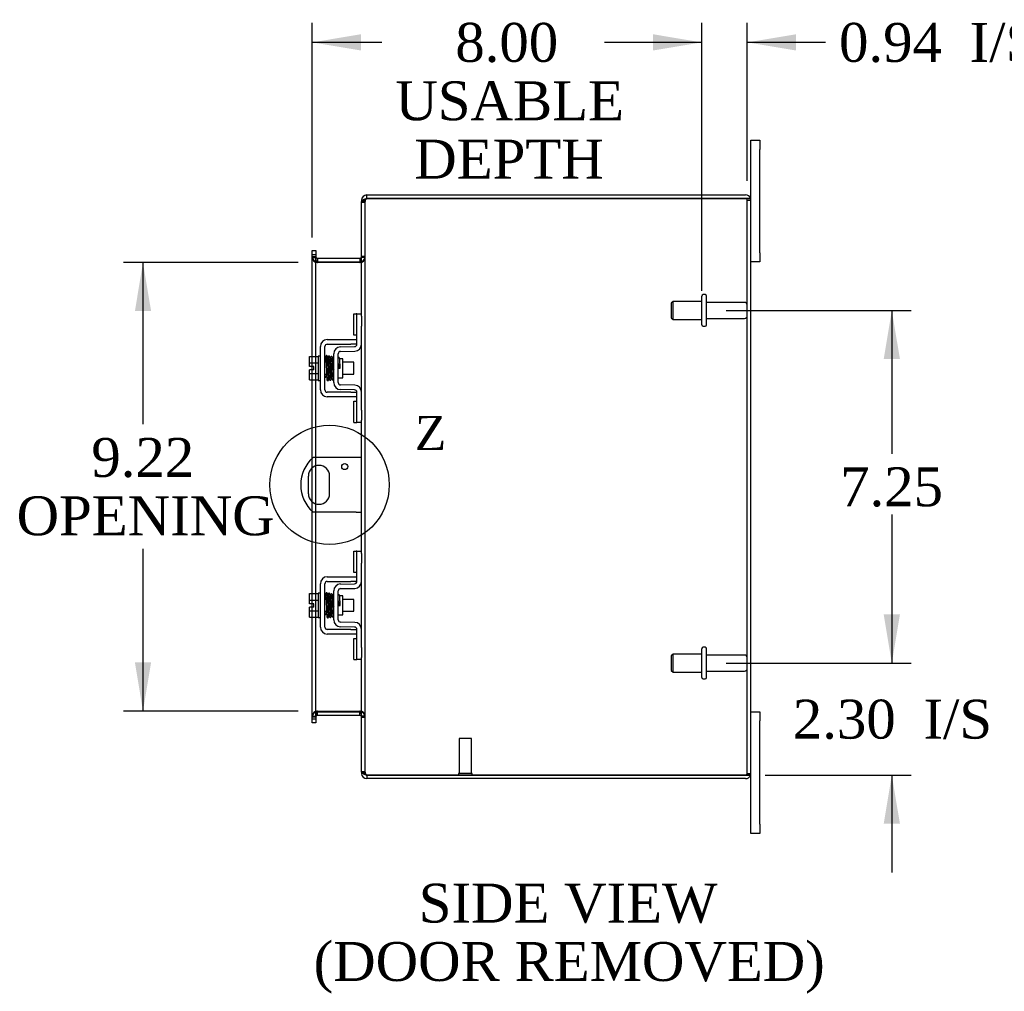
# Model space of a CAD drawing. Header units: inches. Extents: x 4 to 119, y 5 to 79.
# Tile 4 of 7: x 63 to 84, y 28 to 48. Entities that reach past the tile are written whole.
import ezdxf
from ezdxf.enums import TextEntityAlignment as Align
from ezdxf.lldxf.tags import DXFTag

# ---------------------------------------------------------------- set-up
doc = ezdxf.new("R2010")
doc.units = ezdxf.units.IN
doc.header["$MEASUREMENT"] = 0
doc.layers.get('0').update_dxf_attribs({"linetype": 'CONTINUOUS'})
for name, color, linetype in [('COM40153-1', 7, 'CONTINUOUS'), ('COM42667', 7, 'CONTINUOUS'), ('COM42780', 7, 'CONTINUOUS'), ('COM48426', 7, 'CONTINUOUS'), ('DEFAULT', 7, 'CONTINUOUS'), ('FET07710', 7, 'CONTINUOUS'), ('SCC19011', 7, 'CONTINUOUS'), ('SPR20265', 7, 'CONTINUOUS'), ('STD21878', 7, 'CONTINUOUS'), ('STD26094', 7, 'CONTINUOUS'), ('WAF25035', 7, 'CONTINUOUS')]:
    doc.layers.add(name, color=color, linetype=linetype)
doc.styles.add('SEACAD_TIMES_NEW_ROMAN', font='times.ttf')
tags = doc.linetypes.add('CENTER2', pattern=[1.125, 0.75, -0.125, 0.125, -0.125]).pattern_tags.tags
tags[10:11] = [DXFTag(74, 4), DXFTag(75, 0), DXFTag(340, '0'), DXFTag(46, 0.0), DXFTag(50, 0.0), DXFTag(44, 0.0), DXFTag(45, 0.0)]
tags[8:9] = [DXFTag(74, 4), DXFTag(75, 0), DXFTag(340, '0'), DXFTag(46, 0.0), DXFTag(50, 0.0), DXFTag(44, 0.0), DXFTag(45, 0.0)]
tags[6:7] = [DXFTag(74, 4), DXFTag(75, 0), DXFTag(340, '0'), DXFTag(46, 0.0), DXFTag(50, 0.0), DXFTag(44, 0.0), DXFTag(45, 0.0)]
tags[4:5] = [DXFTag(74, 4), DXFTag(75, 0), DXFTag(340, '0'), DXFTag(46, 0.0), DXFTag(50, 0.0), DXFTag(44, 0.0), DXFTag(45, 0.0)]
tags = doc.linetypes.add('HIDDEN2', pattern=[0.1875, 0.125, -0.0625]).pattern_tags.tags
tags[6:7] = [DXFTag(74, 4), DXFTag(75, 0), DXFTag(340, '0'), DXFTag(46, 0.0), DXFTag(50, 0.0), DXFTag(44, 0.0), DXFTag(45, 0.0)]
tags[4:5] = [DXFTag(74, 4), DXFTag(75, 0), DXFTag(340, '0'), DXFTag(46, 0.0), DXFTag(50, 0.0), DXFTag(44, 0.0), DXFTag(45, 0.0)]

# ---------------------------------------------------------------- blocks, each defined once
blk = doc.blocks.new('GDIMGGROUP')
at = {"layer": 'DEFAULT', "linetype": 'Continuous'}
for points in [[(81.407, 40.534), (81.24, 41.534), (81.073, 40.534)], [(81.407, 35.284), (81.073, 35.284), (81.24, 34.284)]]:
    blk.add_hatch(color=136, dxfattribs=at).paths.add_polyline_path(points)
at = {"layer": 'DEFAULT', "color": 136, "linetype": 'Continuous'}
for p, q in [((77.834, 41.534), (81.64, 41.534)), ((81.24, 41.534), (81.24, 38.589)), ((81.24, 37.342), (81.24, 34.284)), ((77.834, 34.284), (81.64, 34.284))]:
    blk.add_line(p, q, dxfattribs=at)
at = {"layer": 'DEFAULT', "color": 136, "linetype": 'Continuous', "style": 'SEACAD_TIMES_NEW_ROMAN'}
blk.add_text('7.25', height=0.8, dxfattribs=at).set_placement((80.178, 38.309), align=Align.TOP_LEFT)
blk = doc.blocks.new('GDIMGGROUP1')
at = {"layer": 'DEFAULT', "linetype": 'Continuous'}
for points in [[(81.407, 35.284), (81.073, 35.284), (81.24, 34.284)], [(81.407, 30.981), (81.24, 31.981), (81.073, 30.981)]]:
    blk.add_hatch(color=136, dxfattribs=at).paths.add_polyline_path(points)
at = {"layer": 'DEFAULT', "color": 136, "linetype": 'Continuous'}
for p, q in [((81.24, 36.284), (81.24, 34.284)), ((77.834, 34.284), (81.64, 34.284)), ((78.635, 31.981), (81.64, 31.981)), ((81.24, 31.981), (81.24, 29.981))]:
    blk.add_line(p, q, dxfattribs=at)
at = {"layer": 'DEFAULT', "color": 136, "linetype": 'Continuous', "style": 'SEACAD_TIMES_NEW_ROMAN'}
for s, p in [('I/S', (81.89, 33.532)), ('2.30', (79.206, 33.532))]:
    blk.add_text(s, height=0.8, dxfattribs=at).set_placement(p, align=Align.TOP_LEFT)
blk = doc.blocks.new('GDIMGGROUP13')
at = {"layer": 'DEFAULT', "linetype": 'Continuous'}
for points in [[(65.686, 41.52), (66.019, 41.52), (65.852, 42.52)], [(65.686, 34.297), (65.852, 33.297), (66.019, 34.297)]]:
    blk.add_hatch(color=136, dxfattribs=at).paths.add_polyline_path(points)
at = {"layer": 'DEFAULT', "color": 136, "linetype": 'Continuous'}
for p, q in [((69.038, 42.52), (65.452, 42.52)), ((65.852, 42.52), (65.852, 39.193)), ((65.852, 36.633), (65.852, 33.297)), ((69.038, 33.297), (65.452, 33.297))]:
    blk.add_line(p, q, dxfattribs=at)
at = {"layer": 'DEFAULT', "color": 136, "linetype": 'Continuous', "style": 'SEACAD_TIMES_NEW_ROMAN'}
for s, p in [('9.22', (64.791, 38.913)), ('OPENING', (63.255, 37.713))]:
    blk.add_text(s, height=0.8, dxfattribs=at).set_placement(p, align=Align.TOP_LEFT)
blk = doc.blocks.new('GDIMGGROUP19')
at = {"layer": 'DEFAULT', "linetype": 'Continuous'}
for points in [[(70.33, 47.212), (69.33, 47.045), (70.33, 46.878)], [(76.334, 47.212), (76.334, 46.878), (77.334, 47.045)]]:
    blk.add_hatch(color=136, dxfattribs=at).paths.add_polyline_path(points)
at = {"layer": 'DEFAULT', "color": 136, "linetype": 'Continuous'}
for p, q in [((69.33, 43.035), (69.33, 47.445)), ((77.334, 41.934), (77.334, 47.445)), ((70.758, 47.045), (69.33, 47.045)), ((77.334, 47.045), (75.906, 47.045))]:
    blk.add_line(p, q, dxfattribs=at)
at = {"layer": 'DEFAULT', "color": 136, "linetype": 'Continuous', "style": 'SEACAD_TIMES_NEW_ROMAN'}
for s, p in [('8.00', (72.27, 47.445)), ('USABLE', (71.038, 46.245)), ('DEPTH', (71.427, 45.045))]:
    blk.add_text(s, height=0.8, dxfattribs=at).set_placement(p, align=Align.TOP_LEFT)
blk = doc.blocks.new('SE1')
at = {"color": 136, "linetype": 'Continuous', "style": 'SEACAD_TIMES_NEW_ROMAN'}
blk.add_text('Z', height=0.7, dxfattribs=at).set_placement((71.438, 39.365), align=Align.TOP_LEFT)
blk = doc.blocks.new('SE')
at = {"layer": 'DEFAULT', "color": 7, "linetype": 'CENTER2'}
blk.add_circle((69.686, 37.949), 1.226, dxfattribs=at)
at = {"layer": 'DEFAULT'}
blk.add_blockref('SE1', (0, 0), dxfattribs=at)
blk = doc.blocks.new('GDIMGGROUP28')
at = {"layer": 'DEFAULT', "linetype": 'Continuous'}
for points in [[(76.334, 47.212), (76.334, 46.878), (77.334, 47.045)], [(79.271, 47.212), (78.271, 47.045), (79.271, 46.878)]]:
    blk.add_hatch(color=136, dxfattribs=at).paths.add_polyline_path(points)
at = {"layer": 'DEFAULT', "color": 136, "linetype": 'Continuous'}
for p, q in [((77.334, 42.229), (77.334, 47.445)), ((78.271, 44.201), (78.271, 47.445)), ((77.334, 47.045), (75.334, 47.045)), ((79.876, 47.045), (78.271, 47.045))]:
    blk.add_line(p, q, dxfattribs=at)
at = {"layer": 'DEFAULT', "color": 136, "linetype": 'Continuous', "style": 'SEACAD_TIMES_NEW_ROMAN'}
for s, p in [('0.94', (80.156, 47.445)), ('I/S', (82.839, 47.445))]:
    blk.add_text(s, height=0.8, dxfattribs=at).set_placement(p, align=Align.TOP_LEFT)

msp = doc.modelspace()

# ---------------------------------------------------------------- linework, layer by layer
at = {"layer": 'COM40153-1', "color": 7, "linetype": 'Continuous'}
for p, q in [((70.235, 38.511), (69.347, 38.511)), ((70.343, 38.511), (70.235, 38.511)), ((69.249, 38.13), (69.249, 37.767)), ((69.686, 37.767), (69.686, 38.13)), ((70.235, 37.386), (69.347, 37.386)), ((70.235, 37.386), (70.343, 37.386))]:
    msp.add_line(p, q, dxfattribs=at)
msp.add_circle((69.999, 38.324), 0.0625, dxfattribs=at)
for centre, radius, start, end in [((69.843, 37.949), 0.75, 131.4096, 228.5904), ((69.468, 38.13), 0.218, 0, 180), ((69.468, 37.767), 0.218, 180, 0)]:
    msp.add_arc(centre, radius, start, end, dxfattribs=at)
at = {"layer": 'COM42667', "color": 7, "linetype": 'Continuous'}
for p, q in [((69.64, 40.935), (70.123, 40.935)), ((70.123, 40.935), (70.248, 40.935)), ((69.497, 39.901), (69.497, 40.792)), ((69.592, 39.901), (69.592, 40.792)), ((69.64, 40.84), (70.123, 40.84)), ((70.248, 40.84), (70.123, 40.84)), ((70.123, 39.853), (69.64, 39.853)), ((70.123, 39.758), (69.64, 39.758)), ((70.123, 39.853), (70.248, 39.853)), ((70.248, 39.758), (70.123, 39.758)), ((69.64, 36.059), (70.123, 36.059)), ((70.123, 36.059), (70.248, 36.059)), ((69.497, 35.025), (69.497, 35.916)), ((69.592, 35.025), (69.592, 35.916)), ((69.64, 35.964), (70.123, 35.964)), ((70.248, 35.964), (70.123, 35.964)), ((70.123, 34.977), (69.64, 34.977)), ((70.123, 34.882), (69.64, 34.882)), ((70.123, 34.977), (70.248, 34.977)), ((70.248, 34.882), (70.123, 34.882))]:
    msp.add_line(p, q, dxfattribs=at)
for centre, radius, start, end in [((69.64, 40.792), 0.143, 90, 180), ((69.64, 40.792), 0.048, 90, 180), ((69.64, 39.901), 0.143, 180, 270), ((69.64, 39.901), 0.048, 180, 270), ((69.64, 35.916), 0.143, 90, 180), ((69.64, 35.916), 0.048, 90, 180), ((69.64, 35.025), 0.143, 180, 270), ((69.64, 35.025), 0.048, 180, 270)]:
    msp.add_arc(centre, radius, start, end, dxfattribs=at)
at = {"layer": 'COM42780', "color": 7, "linetype": 'Continuous'}
for p, q in [((70.183, 41.025), (70.183, 41.462)), ((70.183, 41.462), (70.234, 41.462)), ((70.248, 41.462), (70.234, 41.462)), ((70.248, 41.212), (70.248, 41.462)), ((70.248, 41.462), (70.343, 41.462)), ((70.343, 41.415), (70.343, 41.212)), ((70.248, 40.84), (70.248, 41.212)), ((70.343, 40.84), (70.343, 41.212)), ((70.234, 41.025), (70.183, 41.025)), ((70.234, 41.025), (70.248, 41.025)), ((69.911, 40.786), (70.201, 40.792)), ((69.913, 40.691), (70.202, 40.697)), ((69.771, 40.05), (69.771, 40.644)), ((69.866, 40.05), (69.866, 40.644)), ((69.961, 40.542), (69.894, 40.542)), ((69.961, 40.152), (69.961, 40.542)), ((69.866, 40.152), (69.961, 40.152)), ((70.201, 39.902), (69.911, 39.907)), ((70.202, 39.997), (69.913, 40.002)), ((70.183, 39.231), (70.183, 39.668)), ((70.183, 39.668), (70.234, 39.668)), ((70.248, 39.668), (70.234, 39.668)), ((70.248, 39.481), (70.248, 39.854)), ((70.343, 39.481), (70.343, 39.854)), ((70.248, 39.231), (70.248, 39.481)), ((70.343, 39.481), (70.343, 39.278)), ((70.183, 39.231), (70.234, 39.231)), ((70.234, 39.231), (70.248, 39.231)), ((70.343, 39.231), (70.248, 39.231)), ((70.183, 36.149), (70.183, 36.586)), ((70.183, 36.586), (70.234, 36.586)), ((70.248, 36.586), (70.234, 36.586)), ((70.248, 36.336), (70.248, 36.586)), ((70.248, 36.586), (70.343, 36.586)), ((70.343, 36.539), (70.343, 36.336)), ((70.248, 35.964), (70.248, 36.336)), ((70.343, 35.964), (70.343, 36.336)), ((70.234, 36.149), (70.183, 36.149)), ((70.234, 36.149), (70.248, 36.149)), ((69.911, 35.91), (70.201, 35.916)), ((69.913, 35.815), (70.202, 35.821)), ((69.771, 35.174), (69.771, 35.768)), ((69.866, 35.174), (69.866, 35.768)), ((69.961, 35.666), (69.894, 35.666)), ((69.961, 35.276), (69.961, 35.666)), ((69.866, 35.276), (69.961, 35.276)), ((70.201, 35.026), (69.911, 35.031)), ((70.202, 35.121), (69.913, 35.126)), ((70.248, 34.605), (70.248, 34.978)), ((70.343, 34.605), (70.343, 34.978)), ((70.183, 34.355), (70.183, 34.792)), ((70.183, 34.792), (70.234, 34.792)), ((70.248, 34.792), (70.234, 34.792)), ((70.248, 34.355), (70.248, 34.605)), ((70.343, 34.605), (70.343, 34.402)), ((70.183, 34.355), (70.234, 34.355)), ((70.234, 34.355), (70.248, 34.355)), ((70.343, 34.355), (70.248, 34.355))]:
    msp.add_line(p, q, dxfattribs=at)
for centre, radius, start, end in [((69.914, 40.644), 0.143, 91, 180), ((69.914, 40.644), 0.048, 91, 180), ((70.2, 40.84), 0.048, 271, 0), ((70.2, 40.84), 0.143, 271, 0), ((69.914, 40.05), 0.143, 180, 269), ((69.914, 40.05), 0.048, 180, 269), ((70.2, 39.854), 0.048, 0, 89), ((70.2, 39.854), 0.143, 0, 89), ((69.914, 35.768), 0.143, 91, 180), ((69.914, 35.768), 0.048, 91, 180), ((70.2, 35.964), 0.048, 271, 0), ((70.2, 35.964), 0.143, 271, 0), ((69.914, 35.174), 0.143, 180, 269), ((69.914, 35.174), 0.048, 180, 269), ((70.2, 34.978), 0.048, 0, 89), ((70.2, 34.978), 0.143, 0, 89)]:
    msp.add_arc(centre, radius, start, end, dxfattribs=at)
at = {"layer": 'COM48426', "color": 7, "linetype": 'Continuous'}
for p, q in [((70.451, 43.837), (70.451, 43.909)), ((70.451, 43.909), (78.235, 43.909)), ((70.367, 43.801), (70.343, 43.801)), ((70.343, 43.801), (70.343, 43.776)), ((70.343, 41.415), (70.343, 43.775)), ((70.451, 43.837), (78.235, 43.837)), ((78.235, 43.836), (70.451, 43.836)), ((78.337, 43.837), (78.235, 43.837)), ((78.235, 43.836), (78.337, 43.836)), ((78.343, 32.017), (78.343, 43.801)), ((69.33, 42.764), (69.402, 42.764)), ((69.33, 42.687), (69.33, 42.764)), ((69.402, 42.764), (69.402, 42.687)), ((69.33, 42.687), (69.33, 42.68)), ((69.33, 42.635), (69.33, 42.68)), ((69.402, 42.68), (69.33, 42.68)), ((69.33, 40.588), (69.33, 42.635)), ((69.402, 42.687), (69.402, 42.68)), ((69.402, 42.68), (69.402, 42.635)), ((69.402, 40.588), (69.402, 42.635)), ((69.438, 42.606), (69.438, 42.534)), ((69.438, 42.606), (70.307, 42.606)), ((69.438, 42.534), (70.307, 42.534)), ((70.307, 42.52), (69.438, 42.52)), ((70.307, 42.606), (70.307, 42.534)), ((70.343, 39.854), (70.343, 40.84)), ((69.33, 40.313), (69.33, 40.381)), ((69.33, 38.496), (69.33, 40.106)), ((69.402, 38.511), (69.402, 40.106)), ((70.343, 36.539), (70.343, 39.278)), ((69.33, 37.598), (69.33, 38.299)), ((69.402, 37.559), (69.402, 38.338)), ((69.33, 35.712), (69.33, 37.401)), ((69.402, 35.712), (69.402, 37.386)), ((70.343, 34.978), (70.343, 35.964)), ((69.33, 35.437), (69.33, 35.505)), ((69.33, 33.182), (69.33, 35.23)), ((69.402, 33.182), (69.402, 35.23)), ((70.343, 32.042), (70.343, 34.402)), ((69.438, 33.297), (70.307, 33.297)), ((69.438, 33.212), (69.438, 33.284)), ((69.438, 33.284), (70.307, 33.284)), ((69.438, 33.212), (70.307, 33.212)), ((70.307, 33.212), (70.307, 33.284)), ((69.33, 33.137), (69.33, 33.182)), ((69.33, 33.13), (69.33, 33.137)), ((69.33, 33.137), (69.402, 33.137)), ((69.33, 33.054), (69.33, 33.13)), ((69.402, 33.054), (69.33, 33.054)), ((69.402, 33.182), (69.402, 33.137)), ((69.402, 33.13), (69.402, 33.137)), ((69.402, 33.13), (69.402, 33.054)), ((70.343, 32.041), (70.343, 32.017)), ((70.367, 32.017), (70.343, 32.017)), ((70.451, 31.981), (78.235, 31.981)), ((78.235, 31.981), (70.451, 31.981)), ((70.451, 31.981), (70.451, 31.909)), ((78.235, 31.981), (78.337, 31.981)), ((78.337, 31.981), (78.235, 31.981)), ((78.235, 31.909), (70.451, 31.909))]:
    msp.add_line(p, q, dxfattribs=at)
at = {"layer": 'COM48426', "color": 7, "linetype": 'HIDDEN2'}
for p, q in [((70.343, 43.776), (70.343, 43.775)), ((70.343, 43.776), (70.415, 43.776)), ((70.415, 43.775), (70.343, 43.775)), ((70.343, 43.758), (70.415, 43.758)), ((70.415, 43.801), (70.367, 43.801)), ((70.415, 43.801), (70.415, 43.776)), ((70.415, 43.776), (70.415, 43.775)), ((70.415, 32.042), (70.415, 43.775)), ((78.271, 32.017), (78.271, 43.801)), ((78.271, 43.801), (78.343, 43.801)), ((69.33, 42.642), (69.402, 42.642)), ((69.33, 42.624), (69.402, 42.624)), ((70.415, 42.642), (70.343, 42.642)), ((70.415, 42.624), (70.343, 42.624)), ((69.33, 40.381), (69.33, 40.588)), ((69.402, 40.106), (69.402, 40.588)), ((69.33, 40.106), (69.33, 40.313)), ((69.33, 38.299), (69.33, 38.496)), ((69.402, 38.338), (69.402, 38.511)), ((69.33, 37.401), (69.33, 37.598)), ((69.402, 37.386), (69.402, 37.559)), ((69.33, 35.505), (69.33, 35.712)), ((69.402, 35.23), (69.402, 35.712)), ((69.33, 35.23), (69.33, 35.437)), ((69.33, 33.193), (69.402, 33.193)), ((70.415, 33.193), (70.343, 33.193)), ((69.402, 33.176), (69.33, 33.176)), ((70.343, 33.176), (70.415, 33.176)), ((70.343, 32.059), (70.415, 32.059)), ((70.343, 32.042), (70.343, 32.041)), ((70.415, 32.042), (70.343, 32.042)), ((70.343, 32.041), (70.415, 32.041)), ((70.415, 32.017), (70.367, 32.017)), ((70.415, 32.042), (70.415, 32.041)), ((70.415, 32.041), (70.415, 32.017)), ((78.271, 32.017), (78.343, 32.017))]:
    msp.add_line(p, q, dxfattribs=at)
at = {"layer": 'COM48426', "color": 7, "linetype": 'Continuous'}
for centre, radius, start, end in [((70.451, 43.801), 0.108, 90, 180), ((78.235, 43.801), 0.108, 19.4712, 90), ((70.451, 43.801), 0.036, 90, 128.7236), ((78.235, 43.801), 0.108, 0, 19.4712), ((69.438, 42.642), 0.036, 180, 270), ((69.438, 42.642), 0.108, 259.6031, 270), ((70.307, 42.642), 0.036, 270, 360), ((70.307, 42.642), 0.108, 270, 280.3994), ((69.438, 33.176), 0.036, 90, 180), ((69.438, 33.176), 0.108, 90, 100.3965), ((70.307, 33.176), 0.108, 79.6015, 90), ((70.307, 33.176), 0.036, 0, 90), ((70.451, 32.017), 0.108, 180, 270), ((70.451, 32.017), 0.036, 231.2764, 270), ((78.235, 32.017), 0.108, 270, 340.5288), ((78.235, 32.017), 0.108, 340.5288, 360)]:
    msp.add_arc(centre, radius, start, end, dxfattribs=at)
at = {"layer": 'COM48426', "color": 7, "linetype": 'HIDDEN2'}
for centre, radius, start, end in [((70.451, 43.801), 0.036, 128.7236, 180), ((78.235, 43.801), 0.036, 0, 90), ((69.438, 42.642), 0.108, 180, 259.6031), ((69.436, 42.626), 0.106, 181.2987, 271.2013), ((70.309, 42.626), 0.106, 268.8065, 358.6935), ((70.307, 42.642), 0.108, 280.3994, 360), ((69.436, 33.191), 0.106, 88.8065, 178.6935), ((69.438, 33.176), 0.108, 100.3965, 180), ((70.309, 33.191), 0.106, 1.2987, 91.2013), ((70.307, 33.176), 0.108, 0, 79.6015), ((70.451, 32.017), 0.036, 180, 231.2764), ((78.235, 32.017), 0.036, 270, 360)]:
    msp.add_arc(centre, radius, start, end, dxfattribs=at)
for centre, start_param, end_param in [((78.235, 43.801), 3.141593, 4.712389), ((78.235, 32.017), 1.570796, 3.141593)]:
    msp.add_ellipse(centre, major_axis=(-0.036, 0), ratio=0.997813, start_param=start_param, end_param=end_param, dxfattribs=at)
at = {"layer": 'COM48426', "color": 7, "linetype": 'Continuous'}
for centre, start_param, end_param in [((78.235, 43.801), 3.141593, 3.48143), ((78.235, 32.017), 2.801756, 3.141593)]:
    msp.add_ellipse(centre, major_axis=(-0.108, 0), ratio=0.997813, start_param=start_param, end_param=end_param, dxfattribs=at)
for points, knots in [([(70.451, 43.836), (70.437, 43.831), (70.423, 43.826), (70.396, 43.816), (70.384, 43.811), (70.364, 43.8), (70.356, 43.795), (70.346, 43.785), (70.343, 43.78), (70.343, 43.775)], [0, 0, 0, 0, 0.25, 0.25, 0.5, 0.5, 0.75, 0.75, 1, 1, 1, 1]), ([(69.402, 42.624), (69.402, 42.613), (69.402, 42.603), (69.405, 42.582), (69.406, 42.572), (69.41, 42.558), (69.411, 42.553), (69.415, 42.544), (69.417, 42.539), (69.421, 42.531), (69.424, 42.527), (69.429, 42.523), (69.431, 42.522), (69.434, 42.521), (69.436, 42.52), (69.438, 42.52)], [0, 0, 0, 0, 0.25, 0.25, 0.5, 0.5, 0.625, 0.625, 0.75, 0.75, 0.875, 0.875, 0.9375, 0.9375, 1, 1, 1, 1]), ([(70.307, 42.52), (70.309, 42.52), (70.31, 42.521), (70.314, 42.522), (70.316, 42.523), (70.32, 42.527), (70.323, 42.531), (70.328, 42.539), (70.33, 42.544), (70.333, 42.553), (70.335, 42.558), (70.338, 42.572), (70.34, 42.582), (70.342, 42.603), (70.343, 42.613), (70.343, 42.624)], [0, 0, 0, 0, 0.0625, 0.0625, 0.125, 0.125, 0.25, 0.25, 0.375, 0.375, 0.5, 0.5, 0.75, 0.75, 1, 1, 1, 1]), ([(69.438, 33.297), (69.436, 33.297), (69.434, 33.296), (69.431, 33.295), (69.429, 33.294), (69.424, 33.29), (69.421, 33.286), (69.417, 33.278), (69.415, 33.274), (69.411, 33.264), (69.41, 33.26), (69.406, 33.245), (69.405, 33.235), (69.402, 33.214), (69.402, 33.204), (69.402, 33.193)], [0, 0, 0, 0, 0.0625, 0.0625, 0.125, 0.125, 0.25, 0.25, 0.375, 0.375, 0.5, 0.5, 0.75, 0.75, 1, 1, 1, 1]), ([(70.343, 33.193), (70.343, 33.204), (70.342, 33.214), (70.34, 33.235), (70.338, 33.245), (70.335, 33.26), (70.333, 33.264), (70.33, 33.274), (70.328, 33.278), (70.323, 33.286), (70.32, 33.29), (70.316, 33.294), (70.314, 33.295), (70.31, 33.296), (70.309, 33.297), (70.307, 33.297)], [0, 0, 0, 0, 0.25, 0.25, 0.5, 0.5, 0.625, 0.625, 0.75, 0.75, 0.875, 0.875, 0.9375, 0.9375, 1, 1, 1, 1]), ([(70.343, 32.042), (70.343, 32.037), (70.346, 32.032), (70.356, 32.022), (70.364, 32.017), (70.384, 32.006), (70.396, 32.001), (70.423, 31.991), (70.437, 31.986), (70.451, 31.981)], [0, 0, 0, 0, 0.25, 0.25, 0.5, 0.5, 0.75, 0.75, 1, 1, 1, 1])]:
    msp.add_open_spline(points, degree=3, knots=knots, dxfattribs=at)
at = {"layer": 'COM48426', "color": 7, "linetype": 'HIDDEN2'}
for points in [[(70.451, 43.836), (70.446, 43.831), (70.441, 43.826), (70.433, 43.816), (70.429, 43.811), (70.422, 43.8), (70.419, 43.795), (70.416, 43.785), (70.415, 43.78), (70.415, 43.775)], [(70.415, 32.042), (70.415, 32.037), (70.416, 32.032), (70.419, 32.022), (70.422, 32.017), (70.429, 32.006), (70.433, 32.001), (70.441, 31.991), (70.446, 31.986), (70.451, 31.981)]]:
    msp.add_open_spline(points, degree=3, knots=[0, 0, 0, 0, 0.25, 0.25, 0.5, 0.5, 0.75, 0.75, 1, 1, 1, 1], dxfattribs=at)
at = {"layer": 'FET07710', "color": 7, "linetype": 'Continuous'}
for p, q in [((78.343, 44.846), (78.343, 45.034)), ((78.343, 45.034), (78.53, 45.034)), ((78.53, 45.034), (78.53, 44.846)), ((78.343, 43.801), (78.343, 44.846)), ((78.53, 42.721), (78.53, 44.846)), ((78.53, 42.721), (78.53, 42.534)), ((78.53, 42.534), (78.343, 42.534)), ((78.343, 33.284), (78.53, 33.284)), ((78.53, 33.284), (78.53, 33.096)), ((78.53, 30.971), (78.53, 33.096)), ((78.343, 30.971), (78.343, 32.017)), ((78.343, 30.784), (78.343, 30.971)), ((78.53, 30.971), (78.53, 30.784)), ((78.53, 30.784), (78.343, 30.784))]:
    msp.add_line(p, q, dxfattribs=at)
at = {"layer": 'SCC19011', "color": 7, "linetype": 'Continuous'}
for p, q in [((69.271, 40.588), (69.452, 40.588)), ((69.271, 40.455), (69.271, 40.588)), ((69.616, 40.469), (69.592, 40.469)), ((69.665, 40.469), (69.651, 40.469)), ((69.715, 40.469), (69.7, 40.469)), ((69.765, 40.469), (69.75, 40.469)), ((70.184, 40.469), (69.961, 40.469)), ((70.184, 40.225), (70.184, 40.469)), ((69.271, 40.455), (69.452, 40.455)), ((69.271, 40.381), (69.271, 40.455)), ((69.366, 40.381), (69.271, 40.381)), ((69.271, 40.238), (69.271, 40.313)), ((69.366, 40.313), (69.271, 40.313)), ((69.366, 40.313), (69.366, 40.381)), ((69.271, 40.238), (69.452, 40.238)), ((69.271, 40.106), (69.271, 40.238)), ((69.271, 40.106), (69.452, 40.106)), ((69.592, 40.225), (69.624, 40.225)), ((69.659, 40.225), (69.674, 40.225)), ((69.709, 40.225), (69.724, 40.225)), ((69.759, 40.225), (69.771, 40.225)), ((69.961, 40.225), (70.184, 40.225)), ((69.271, 35.712), (69.452, 35.712)), ((69.271, 35.579), (69.271, 35.712)), ((69.271, 35.579), (69.452, 35.579)), ((69.271, 35.505), (69.271, 35.579)), ((69.366, 35.505), (69.271, 35.505)), ((69.271, 35.362), (69.271, 35.437)), ((69.366, 35.437), (69.271, 35.437)), ((69.366, 35.437), (69.366, 35.505)), ((69.616, 35.593), (69.592, 35.593)), ((69.665, 35.593), (69.651, 35.593)), ((69.715, 35.593), (69.7, 35.593)), ((69.765, 35.593), (69.75, 35.593)), ((70.184, 35.593), (69.961, 35.593)), ((70.184, 35.349), (70.184, 35.593)), ((69.271, 35.362), (69.452, 35.362)), ((69.271, 35.23), (69.271, 35.362)), ((69.271, 35.23), (69.452, 35.23)), ((69.592, 35.349), (69.624, 35.349)), ((69.659, 35.349), (69.674, 35.349)), ((69.709, 35.349), (69.724, 35.349)), ((69.759, 35.349), (69.771, 35.349)), ((69.961, 35.349), (70.184, 35.349))]:
    msp.add_line(p, q, dxfattribs=at)
at = {"layer": 'SPR20265', "color": 7, "linetype": 'Continuous'}
for p, q in [((69.87, 40.347), (69.905, 40.347)), ((69.87, 35.471), (69.905, 35.471))]:
    msp.add_line(p, q, dxfattribs=at)
for centre, radius, start, end in [((74.573, 40.168), 4.985, 175.1825, 176.5376), ((69.725, 40.571), 0.0181, 0.2962, 180.6354), ((74.543, 40.169), 4.919, 179.5796, 179.9446), ((74.573, 35.292), 4.985, 175.1825, 176.5376), ((69.725, 35.695), 0.0181, 0.2962, 180.6354), ((74.543, 35.293), 4.919, 179.5796, 179.9446)]:
    msp.add_arc(centre, radius, start, end, dxfattribs=at)
for centre in [(69.606, 40.174), (69.606, 35.298)]:
    msp.add_ellipse(centre, major_axis=(-0.0175, 0), ratio=0.707107, start_param=0.666946, end_param=5.616239, dxfattribs=at)
for points, knots in [([(69.642, 40.587), (69.642, 40.588), (69.642, 40.59), (69.641, 40.592), (69.64, 40.595), (69.639, 40.598), (69.636, 40.6), (69.634, 40.602), (69.631, 40.604), (69.626, 40.605), (69.62, 40.604), (69.613, 40.6), (69.607, 40.592), (69.606, 40.586), (69.606, 40.582)], [0, 0, 0, 0, 0.03948, 0.078027, 0.11705, 0.157795, 0.20119, 0.247813, 0.297965, 0.351797, 0.472995, 0.624898, 0.803476, 1, 1, 1, 1]), ([(69.607, 40.583), (69.608, 40.584), (69.609, 40.582), (69.611, 40.563), (69.613, 40.529), (69.615, 40.488), (69.616, 40.446), (69.618, 40.408), (69.619, 40.375), (69.62, 40.348), (69.621, 40.322), (69.622, 40.292), (69.623, 40.257), (69.624, 40.217), (69.626, 40.177), (69.628, 40.14), (69.63, 40.113), (69.632, 40.109), (69.632, 40.108)], [0.0402294, 0.0402294, 0.0402294, 0.0402294, 0.0962651, 0.1836152, 0.2619538, 0.3312786, 0.3915016, 0.442594, 0.4845239, 0.5172899, 0.5463931, 0.5841023, 0.6308517, 0.6866387, 0.7514677, 0.8253147, 0.9081399, 0.9951321, 0.9951321, 0.9951321, 0.9951321]), ([(69.667, 40.112), (69.666, 40.113), (69.665, 40.116), (69.663, 40.142), (69.661, 40.178), (69.659, 40.218), (69.658, 40.257), (69.657, 40.292), (69.656, 40.322), (69.655, 40.348), (69.654, 40.375), (69.653, 40.408), (69.651, 40.447), (69.65, 40.489), (69.648, 40.531), (69.646, 40.567), (69.644, 40.588), (69.642, 40.59), (69.642, 40.589)], [0.007956, 0.007956, 0.007956, 0.007956, 0.0902869, 0.171964, 0.2449933, 0.3092617, 0.364675, 0.4111808, 0.4487353, 0.4777397, 0.5104186, 0.5522907, 0.6034131, 0.6638342, 0.7336337, 0.8128446, 0.9016052, 0.9648764, 0.9648764, 0.9648764, 0.9648764]), ([(69.657, 40.582), (69.656, 40.58), (69.654, 40.567), (69.652, 40.534), (69.651, 40.504), (69.65, 40.488), (69.65, 40.486)], [0.0980811, 0.0980811, 0.0980811, 0.0980811, 0.1865995, 0.265558, 0.3350739, 0.3442741, 0.3442741, 0.3442741, 0.3442741]), ([(69.694, 40.571), (69.694, 40.577), (69.693, 40.584), (69.686, 40.593), (69.68, 40.596), (69.676, 40.596), (69.672, 40.596), (69.668, 40.595), (69.665, 40.593), (69.662, 40.59), (69.66, 40.587), (69.658, 40.583), (69.658, 40.58), (69.658, 40.579)], [0, 0, 0, 0, 0.337377, 0.476585, 0.593946, 0.643993, 0.690857, 0.738213, 0.787078, 0.837877, 0.890521, 0.944659, 1, 1, 1, 1]), ([(69.659, 40.574), (69.66, 40.567), (69.661, 40.553), (69.664, 40.504), (69.667, 40.439), (69.669, 40.361), (69.672, 40.293), (69.673, 40.242), (69.675, 40.207), (69.676, 40.176), (69.678, 40.15), (69.679, 40.13), (69.68, 40.123), (69.681, 40.12)], [0, 0, 0, 0, 0.114294, 0.231558, 0.351881, 0.475184, 0.601502, 0.666038, 0.73132, 0.797347, 0.864154, 0.931706, 1, 1, 1, 1]), ([(69.716, 40.122), (69.715, 40.129), (69.713, 40.141), (69.711, 40.188), (69.708, 40.252), (69.705, 40.33), (69.703, 40.397), (69.701, 40.449), (69.7, 40.485), (69.698, 40.517), (69.697, 40.544), (69.695, 40.565), (69.694, 40.572), (69.694, 40.576)], [0, 0, 0, 0, 0.112746, 0.228925, 0.348457, 0.471495, 0.597916, 0.662714, 0.728399, 0.794948, 0.862394, 0.930748, 1, 1, 1, 1]), ([(69.707, 40.574), (69.706, 40.571), (69.705, 40.567), (69.703, 40.538), (69.701, 40.508), (69.7, 40.488), (69.7, 40.482)], [0, 0, 0, 0, 0.0919668, 0.1748964, 0.2488402, 0.2783531, 0.2783531, 0.2783531, 0.2783531]), ([(69.707, 40.57), (69.708, 40.568), (69.71, 40.565), (69.712, 40.538), (69.714, 40.504), (69.715, 40.466), (69.717, 40.429), (69.718, 40.395), (69.719, 40.368), (69.72, 40.343), (69.721, 40.318), (69.722, 40.287), (69.723, 40.252), (69.725, 40.213), (69.727, 40.174), (69.729, 40.142), (69.731, 40.123), (69.732, 40.122), (69.733, 40.122)], [0.0030122, 0.0030122, 0.0030122, 0.0030122, 0.091022, 0.173244, 0.246649, 0.3111806, 0.366841, 0.4136386, 0.4515377, 0.480786, 0.5130298, 0.5545547, 0.6053918, 0.6655607, 0.7350558, 0.813926, 0.9022499, 0.9590084, 0.9590084, 0.9590084, 0.9590084]), ([(69.767, 40.13), (69.766, 40.129), (69.765, 40.13), (69.764, 40.146), (69.762, 40.177), (69.76, 40.214), (69.758, 40.252), (69.757, 40.288), (69.756, 40.318), (69.755, 40.343), (69.754, 40.368), (69.753, 40.396), (69.752, 40.429), (69.75, 40.467), (69.749, 40.505), (69.747, 40.54), (69.744, 40.568), (69.743, 40.572), (69.742, 40.574)], [0.0480093, 0.0480093, 0.0480093, 0.0480093, 0.0949166, 0.1813907, 0.2591689, 0.3281055, 0.3880809, 0.4389475, 0.4806068, 0.513005, 0.5424172, 0.5805587, 0.6277127, 0.6838883, 0.749147, 0.8235602, 0.9071555, 1, 1, 1, 1]), ([(69.771, 40.581), (69.769, 40.581), (69.765, 40.579), (69.76, 40.574), (69.757, 40.567), (69.755, 40.556), (69.753, 40.531), (69.751, 40.501), (69.75, 40.48), (69.75, 40.477)], [0.5124949, 0.5124949, 0.5124949, 0.5124949, 0.5179414, 0.5252825, 0.5427797, 0.5635197, 0.6073984, 0.6548465, 0.6651182, 0.6651182, 0.6651182, 0.6651182]), ([(69.761, 40.55), (69.76, 40.55), (69.76, 40.549), (69.761, 40.538), (69.763, 40.514), (69.765, 40.474), (69.767, 40.433), (69.768, 40.393), (69.77, 40.354), (69.77, 40.328), (69.771, 40.32)], [0.5353084, 0.5353084, 0.5353084, 0.5353084, 0.5442341, 0.5647196, 0.6085363, 0.6562102, 0.6837797, 0.7157656, 0.752175, 0.7726485, 0.7726485, 0.7726485, 0.7726485]), ([(69.892, 40.548), (69.892, 40.55), (69.892, 40.552), (69.891, 40.556), (69.888, 40.56), (69.885, 40.563), (69.882, 40.565), (69.877, 40.566), (69.871, 40.566), (69.867, 40.564), (69.866, 40.563)], [0, 0, 0, 0, 0.0589773, 0.1211115, 0.1849679, 0.2490189, 0.31194, 0.3728411, 0.4898099, 0.5959107, 0.5959107, 0.5959107, 0.5959107]), ([(69.905, 40.347), (69.904, 40.362), (69.903, 40.387), (69.901, 40.428), (69.9, 40.465), (69.898, 40.497), (69.896, 40.522), (69.895, 40.54), (69.893, 40.55), (69.892, 40.551), (69.892, 40.551)], [0, 0, 0, 0, 0.1236932, 0.2477957, 0.3722334, 0.4970307, 0.6222178, 0.7477992, 0.8737106, 0.9604174, 0.9604174, 0.9604174, 0.9604174]), ([(69.866, 40.443), (69.866, 40.438), (69.867, 40.42), (69.868, 40.387), (69.869, 40.362), (69.87, 40.347)], [0.6947964, 0.6947964, 0.6947964, 0.6947964, 0.7496304, 0.874808, 1, 1, 1, 1]), ([(69.632, 40.11), (69.632, 40.108), (69.632, 40.106), (69.634, 40.102), (69.636, 40.098), (69.64, 40.094), (69.646, 40.092), (69.653, 40.092), (69.66, 40.095), (69.665, 40.099), (69.667, 40.105), (69.668, 40.109), (69.668, 40.111)], [0, 0, 0, 0, 0.065589, 0.134096, 0.204, 0.273642, 0.405923, 0.527776, 0.652215, 0.775569, 0.89228, 1, 1, 1, 1]), ([(69.667, 40.108), (69.668, 40.111), (69.67, 40.116), (69.672, 40.148), (69.674, 40.18), (69.675, 40.202), (69.675, 40.209)], [0, 0, 0, 0, 0.0928449, 0.1764674, 0.250932, 0.2834425, 0.2834425, 0.2834425, 0.2834425]), ([(69.68, 40.124), (69.681, 40.119), (69.682, 40.112), (69.689, 40.104), (69.694, 40.101), (69.699, 40.1), (69.703, 40.101), (69.706, 40.102), (69.71, 40.104), (69.713, 40.106), (69.715, 40.11), (69.716, 40.114), (69.717, 40.116), (69.717, 40.118)], [0, 0, 0, 0, 0.324319, 0.462115, 0.581304, 0.633213, 0.682431, 0.732423, 0.783847, 0.836789, 0.89085, 0.94542, 1, 1, 1, 1]), ([(69.718, 40.116), (69.719, 40.119), (69.72, 40.132), (69.723, 40.165), (69.724, 40.195), (69.725, 40.212), (69.725, 40.214)], [0.09883, 0.09883, 0.09883, 0.09883, 0.1878535, 0.2672072, 0.3370622, 0.3488919, 0.3488919, 0.3488919, 0.3488919]), ([(69.733, 40.125), (69.733, 40.125), (69.733, 40.123), (69.733, 40.12), (69.734, 40.118), (69.736, 40.115), (69.738, 40.112), (69.741, 40.11), (69.744, 40.109), (69.749, 40.108), (69.755, 40.109), (69.762, 40.113), (69.768, 40.121), (69.769, 40.127), (69.769, 40.131)], [0, 0, 0, 0, 0.039675, 0.078069, 0.116606, 0.156607, 0.199119, 0.244855, 0.294249, 0.347558, 0.468612, 0.621309, 0.801496, 1, 1, 1, 1]), ([(69.769, 40.127), (69.769, 40.13), (69.77, 40.135), (69.771, 40.143), (69.771, 40.146)], [0, 0, 0, 0, 0.03059774, 0.0478168, 0.0478168, 0.0478168, 0.0478168]), ([(69.866, 40.136), (69.867, 40.138), (69.869, 40.143), (69.869, 40.147), (69.87, 40.151), (69.87, 40.151)], [0.53898294, 0.53898294, 0.53898294, 0.53898294, 0.54759814, 0.56807305, 0.56959107, 0.56959107, 0.56959107, 0.56959107]), ([(69.642, 35.711), (69.642, 35.712), (69.642, 35.714), (69.641, 35.716), (69.64, 35.719), (69.639, 35.722), (69.636, 35.724), (69.634, 35.726), (69.631, 35.728), (69.626, 35.729), (69.62, 35.728), (69.613, 35.724), (69.607, 35.716), (69.606, 35.71), (69.606, 35.706)], [0, 0, 0, 0, 0.03948, 0.078027, 0.11705, 0.157795, 0.20119, 0.247813, 0.297965, 0.351797, 0.472995, 0.624898, 0.803476, 1, 1, 1, 1]), ([(69.607, 35.707), (69.608, 35.708), (69.609, 35.706), (69.611, 35.687), (69.613, 35.653), (69.615, 35.612), (69.616, 35.57), (69.618, 35.532), (69.619, 35.499), (69.62, 35.472), (69.621, 35.446), (69.622, 35.416), (69.623, 35.381), (69.624, 35.341), (69.626, 35.301), (69.628, 35.264), (69.63, 35.237), (69.632, 35.233), (69.632, 35.232)], [0.0402294, 0.0402294, 0.0402294, 0.0402294, 0.0962651, 0.1836152, 0.2619538, 0.3312786, 0.3915016, 0.442594, 0.4845239, 0.5172899, 0.5463931, 0.5841023, 0.6308517, 0.6866387, 0.7514677, 0.8253147, 0.9081399, 0.9951321, 0.9951321, 0.9951321, 0.9951321]), ([(69.667, 35.236), (69.666, 35.237), (69.665, 35.24), (69.663, 35.266), (69.661, 35.302), (69.659, 35.342), (69.658, 35.381), (69.657, 35.416), (69.656, 35.446), (69.655, 35.472), (69.654, 35.499), (69.653, 35.532), (69.651, 35.571), (69.65, 35.613), (69.648, 35.655), (69.646, 35.691), (69.644, 35.712), (69.642, 35.714), (69.642, 35.713)], [0.007956, 0.007956, 0.007956, 0.007956, 0.0902869, 0.171964, 0.2449933, 0.3092617, 0.364675, 0.4111808, 0.4487353, 0.4777397, 0.5104186, 0.5522907, 0.6034131, 0.6638342, 0.7336337, 0.8128446, 0.9016052, 0.9648764, 0.9648764, 0.9648764, 0.9648764]), ([(69.657, 35.706), (69.656, 35.704), (69.654, 35.691), (69.652, 35.658), (69.651, 35.628), (69.65, 35.612), (69.65, 35.61)], [0.0980811, 0.0980811, 0.0980811, 0.0980811, 0.1865995, 0.265558, 0.3350739, 0.3442741, 0.3442741, 0.3442741, 0.3442741]), ([(69.694, 35.695), (69.694, 35.701), (69.693, 35.708), (69.686, 35.717), (69.68, 35.72), (69.676, 35.72), (69.672, 35.72), (69.668, 35.719), (69.665, 35.717), (69.662, 35.714), (69.66, 35.711), (69.658, 35.707), (69.658, 35.704), (69.658, 35.703)], [0, 0, 0, 0, 0.337377, 0.476585, 0.593946, 0.643993, 0.690857, 0.738213, 0.787078, 0.837877, 0.890521, 0.944659, 1, 1, 1, 1]), ([(69.659, 35.698), (69.66, 35.691), (69.661, 35.677), (69.664, 35.628), (69.667, 35.563), (69.669, 35.485), (69.672, 35.417), (69.673, 35.366), (69.675, 35.331), (69.676, 35.3), (69.678, 35.274), (69.679, 35.254), (69.68, 35.247), (69.681, 35.244)], [0, 0, 0, 0, 0.114294, 0.231558, 0.351881, 0.475184, 0.601502, 0.666038, 0.73132, 0.797347, 0.864154, 0.931706, 1, 1, 1, 1]), ([(69.716, 35.246), (69.715, 35.253), (69.713, 35.265), (69.711, 35.312), (69.708, 35.376), (69.705, 35.454), (69.703, 35.521), (69.701, 35.573), (69.7, 35.609), (69.698, 35.641), (69.697, 35.668), (69.695, 35.689), (69.694, 35.696), (69.694, 35.7)], [0, 0, 0, 0, 0.112746, 0.228925, 0.348457, 0.471495, 0.597916, 0.662714, 0.728399, 0.794948, 0.862394, 0.930748, 1, 1, 1, 1]), ([(69.707, 35.698), (69.706, 35.695), (69.705, 35.691), (69.703, 35.662), (69.701, 35.632), (69.7, 35.612), (69.7, 35.606)], [0, 0, 0, 0, 0.0919668, 0.1748964, 0.2488402, 0.2783531, 0.2783531, 0.2783531, 0.2783531]), ([(69.707, 35.694), (69.708, 35.692), (69.71, 35.689), (69.712, 35.662), (69.714, 35.628), (69.715, 35.59), (69.717, 35.553), (69.718, 35.519), (69.719, 35.492), (69.72, 35.467), (69.721, 35.442), (69.722, 35.411), (69.723, 35.376), (69.725, 35.337), (69.727, 35.298), (69.729, 35.266), (69.731, 35.247), (69.732, 35.246), (69.733, 35.246)], [0.0030122, 0.0030122, 0.0030122, 0.0030122, 0.091022, 0.173244, 0.246649, 0.3111806, 0.366841, 0.4136386, 0.4515377, 0.480786, 0.5130298, 0.5545547, 0.6053918, 0.6655607, 0.7350558, 0.813926, 0.9022499, 0.9590084, 0.9590084, 0.9590084, 0.9590084]), ([(69.767, 35.254), (69.766, 35.253), (69.765, 35.254), (69.764, 35.27), (69.762, 35.301), (69.76, 35.338), (69.758, 35.376), (69.757, 35.412), (69.756, 35.442), (69.755, 35.467), (69.754, 35.492), (69.753, 35.52), (69.752, 35.553), (69.75, 35.591), (69.749, 35.629), (69.747, 35.664), (69.744, 35.692), (69.743, 35.696), (69.742, 35.698)], [0.0480093, 0.0480093, 0.0480093, 0.0480093, 0.0949166, 0.1813907, 0.2591689, 0.3281055, 0.3880809, 0.4389475, 0.4806068, 0.513005, 0.5424172, 0.5805587, 0.6277127, 0.6838883, 0.749147, 0.8235602, 0.9071555, 1, 1, 1, 1]), ([(69.771, 35.705), (69.769, 35.705), (69.765, 35.703), (69.76, 35.698), (69.757, 35.691), (69.755, 35.68), (69.753, 35.655), (69.751, 35.625), (69.75, 35.604), (69.75, 35.601)], [0.5124949, 0.5124949, 0.5124949, 0.5124949, 0.5179414, 0.5252825, 0.5427797, 0.5635197, 0.6073984, 0.6548465, 0.6651182, 0.6651182, 0.6651182, 0.6651182]), ([(69.761, 35.674), (69.76, 35.674), (69.76, 35.673), (69.761, 35.662), (69.763, 35.638), (69.765, 35.598), (69.767, 35.557), (69.768, 35.517), (69.77, 35.478), (69.77, 35.452), (69.771, 35.444)], [0.5353084, 0.5353084, 0.5353084, 0.5353084, 0.5442341, 0.5647196, 0.6085363, 0.6562102, 0.6837797, 0.7157656, 0.752175, 0.7726485, 0.7726485, 0.7726485, 0.7726485]), ([(69.892, 35.672), (69.892, 35.674), (69.892, 35.676), (69.891, 35.68), (69.888, 35.684), (69.885, 35.687), (69.882, 35.689), (69.877, 35.69), (69.871, 35.69), (69.867, 35.688), (69.866, 35.687)], [0, 0, 0, 0, 0.0589773, 0.1211115, 0.1849679, 0.2490189, 0.31194, 0.3728411, 0.4898099, 0.5959107, 0.5959107, 0.5959107, 0.5959107]), ([(69.905, 35.471), (69.904, 35.486), (69.903, 35.511), (69.901, 35.552), (69.9, 35.589), (69.898, 35.621), (69.896, 35.646), (69.895, 35.664), (69.893, 35.674), (69.892, 35.675), (69.892, 35.675)], [0, 0, 0, 0, 0.1236932, 0.2477957, 0.3722334, 0.4970307, 0.6222178, 0.7477992, 0.8737106, 0.9604174, 0.9604174, 0.9604174, 0.9604174]), ([(69.866, 35.567), (69.866, 35.562), (69.867, 35.544), (69.868, 35.511), (69.869, 35.486), (69.87, 35.471)], [0.6947964, 0.6947964, 0.6947964, 0.6947964, 0.7496304, 0.874808, 1, 1, 1, 1]), ([(69.632, 35.234), (69.632, 35.232), (69.632, 35.23), (69.634, 35.226), (69.636, 35.222), (69.64, 35.218), (69.646, 35.216), (69.653, 35.216), (69.66, 35.219), (69.665, 35.223), (69.667, 35.229), (69.668, 35.233), (69.668, 35.235)], [0, 0, 0, 0, 0.065589, 0.134096, 0.204, 0.273642, 0.405923, 0.527776, 0.652215, 0.775569, 0.89228, 1, 1, 1, 1]), ([(69.667, 35.232), (69.668, 35.235), (69.67, 35.24), (69.672, 35.272), (69.674, 35.304), (69.675, 35.326), (69.675, 35.333)], [0, 0, 0, 0, 0.0928449, 0.1764674, 0.250932, 0.2834425, 0.2834425, 0.2834425, 0.2834425]), ([(69.68, 35.248), (69.681, 35.243), (69.682, 35.236), (69.689, 35.228), (69.694, 35.225), (69.699, 35.224), (69.703, 35.225), (69.706, 35.226), (69.71, 35.228), (69.713, 35.23), (69.715, 35.234), (69.716, 35.238), (69.717, 35.24), (69.717, 35.242)], [0, 0, 0, 0, 0.324319, 0.462115, 0.581304, 0.633213, 0.682431, 0.732423, 0.783847, 0.836789, 0.89085, 0.94542, 1, 1, 1, 1]), ([(69.718, 35.24), (69.719, 35.243), (69.72, 35.256), (69.723, 35.289), (69.724, 35.319), (69.725, 35.336), (69.725, 35.338)], [0.09883, 0.09883, 0.09883, 0.09883, 0.1878535, 0.2672072, 0.3370622, 0.3488919, 0.3488919, 0.3488919, 0.3488919]), ([(69.733, 35.249), (69.733, 35.249), (69.733, 35.247), (69.733, 35.244), (69.734, 35.242), (69.736, 35.239), (69.738, 35.236), (69.741, 35.234), (69.744, 35.233), (69.749, 35.232), (69.755, 35.233), (69.762, 35.237), (69.768, 35.245), (69.769, 35.251), (69.769, 35.255)], [0, 0, 0, 0, 0.039675, 0.078069, 0.116606, 0.156607, 0.199119, 0.244855, 0.294249, 0.347558, 0.468612, 0.621309, 0.801496, 1, 1, 1, 1]), ([(69.769, 35.251), (69.769, 35.254), (69.77, 35.259), (69.771, 35.267), (69.771, 35.27)], [0, 0, 0, 0, 0.03059774, 0.0478168, 0.0478168, 0.0478168, 0.0478168]), ([(69.866, 35.26), (69.867, 35.262), (69.869, 35.267), (69.869, 35.271), (69.87, 35.275), (69.87, 35.275)], [0.53898294, 0.53898294, 0.53898294, 0.53898294, 0.54759814, 0.56807305, 0.56959107, 0.56959107, 0.56959107, 0.56959107])]:
    msp.add_open_spline(points, degree=3, knots=knots, dxfattribs=at)
at = {"layer": 'STD21878', "color": 7, "linetype": 'HIDDEN2'}
for p, q in [((72.6, 32.731), (72.35, 32.731)), ((72.35, 32.731), (72.35, 32.012)), ((72.6, 32.012), (72.6, 32.731)), ((72.615, 32.012), (72.334, 32.012)), ((72.334, 32.012), (72.334, 31.981)), ((72.615, 31.981), (72.615, 32.012))]:
    msp.add_line(p, q, dxfattribs=at)
at = {"layer": 'STD21878', "color": 7, "linetype": 'Continuous'}
for p, q in [((72.334, 31.981), (72.334, 31.981)), ((72.615, 31.981), (72.615, 31.981))]:
    msp.add_line(p, q, dxfattribs=at)
at = {"layer": 'STD26094', "color": 7, "linetype": 'HIDDEN2'}
for p, q in [((76.746, 41.721), (76.709, 41.684)), ((76.709, 41.684), (76.709, 41.384)), ((76.746, 41.346), (76.746, 41.721)), ((77.334, 41.721), (76.746, 41.721)), ((77.334, 41.239), (77.334, 41.829)), ((77.404, 41.859), (77.364, 41.859)), ((77.434, 41.239), (77.434, 41.829)), ((78.211, 41.699), (77.434, 41.699)), ((76.709, 41.384), (76.746, 41.346)), ((76.746, 41.346), (77.334, 41.346)), ((77.434, 41.369), (78.211, 41.369)), ((77.364, 41.209), (77.404, 41.209)), ((77.404, 34.609), (77.364, 34.609)), ((76.746, 34.471), (76.709, 34.434)), ((76.709, 34.434), (76.709, 34.134)), ((76.746, 34.096), (76.746, 34.471)), ((77.334, 34.471), (76.746, 34.471)), ((77.334, 33.989), (77.334, 34.579)), ((77.434, 33.989), (77.434, 34.579)), ((78.211, 34.449), (77.434, 34.449)), ((76.709, 34.134), (76.746, 34.096)), ((76.746, 34.096), (77.334, 34.096)), ((77.434, 34.119), (78.211, 34.119)), ((77.364, 33.959), (77.404, 33.959))]:
    msp.add_line(p, q, dxfattribs=at)
for centre, radius, start, end in [((77.364, 41.829), 0.03, 90, 180), ((77.404, 41.829), 0.03, 0, 90), ((78.211, 41.639), 0.06, 0, 90), ((78.211, 41.429), 0.06, 270, 0), ((77.364, 41.239), 0.03, 180, 270), ((77.404, 41.239), 0.03, 270, 0), ((77.364, 34.579), 0.03, 90, 180), ((77.404, 34.579), 0.03, 0, 90), ((78.211, 34.389), 0.06, 0, 90), ((78.211, 34.179), 0.06, 270, 0), ((77.364, 33.989), 0.03, 180, 270), ((77.404, 33.989), 0.03, 270, 0)]:
    msp.add_arc(centre, radius, start, end, dxfattribs=at)
at = {"layer": 'WAF25035', "color": 7, "linetype": 'Continuous'}
for p, q in [((69.452, 40.597), (69.452, 40.097)), ((69.497, 40.597), (69.452, 40.597)), ((69.452, 40.097), (69.497, 40.097)), ((69.452, 35.721), (69.452, 35.221)), ((69.497, 35.721), (69.452, 35.721)), ((69.452, 35.221), (69.497, 35.221))]:
    msp.add_line(p, q, dxfattribs=at)

# ---------------------------------------------------------------- block references
at = {"layer": 'DEFAULT', "color": 7}
for name in ['GDIMGGROUP19', 'GDIMGGROUP28', 'GDIMGGROUP13', 'GDIMGGROUP', 'SE', 'GDIMGGROUP1']:
    msp.add_blockref(name, (0, 0), dxfattribs=at)

# ---------------------------------------------------------------- texts
at = {"layer": 'DEFAULT', "color": 7, "linetype": 'Continuous', "style": 'SEACAD_TIMES_NEW_ROMAN'}
for s, p in [('SIDE VIEW', (71.519, 29.75)), ('(DOOR REMOVED)', (69.358, 28.55))]:
    msp.add_text(s, height=0.8, dxfattribs=at).set_placement(p, align=Align.TOP_LEFT)

doc.saveas('drawing.dxf')
